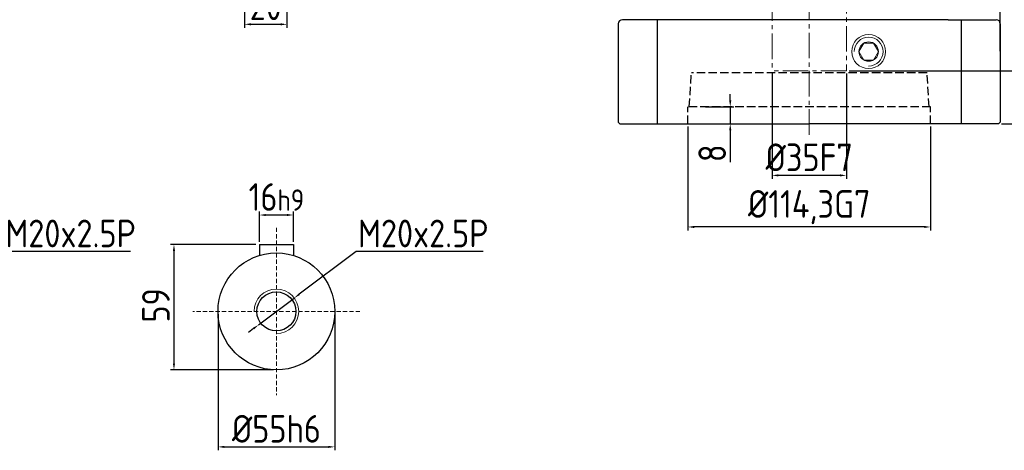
# Model space of a CAD drawing. Header units: millimetres. Extents: x 5540 to 6847, y 5090 to 6014.
# Tile 11 of 17: x 5945 to 6409, y 5425 to 5627. Entities that reach past the tile are written whole.
import ezdxf

# ---------------------------------------------------------------- set-up
doc = ezdxf.new("R2010")
doc.units = ezdxf.units.MM
doc.header["$PDSIZE"] = -5
for name, pattern in [('JIS_02_2.0', [3, 2, -1]), ('JIS_02_4.0', [5.5, 4, -1.5]), ('点画线', [18, 12, -2, 2, -2])]:
    doc.linetypes.add(name, pattern=pattern)
doc.layers.get('Defpoints').update_dxf_attribs({"lineweight": 18})
doc.layers.add('6文字层', color=3, linetype='Continuous')
for name, color, linetype, lineweight in [('7中心线层', 7, '点画线', 18), ('中心线', 1, 'JIS_02_2.0', 13), ('中心线01', 1, 'JIS_02_4.0', 0), ('标注线', 3, 'Continuous', 15), ('粗实线', 7, 'Continuous', 50), ('细实线', 7, 'Continuous', 18)]:
    doc.layers.add(name, color=color, linetype=linetype, lineweight=lineweight)
doc.styles.add('工程字', font='gbenor.shx', dxfattribs={"bigfont": 'gbcbig.shx'})
doc.dimstyles.new('ISO-25-5', dxfattribs={"dimtxt": 13, "dimasz": 3, "dimexe": 1.6, "dimexo": 1.3, "dimgap": 2, "dimtad": 1, "dimdec": 3, "dimtxsty": '工程字', "dimcen": 2.5, "dimadec": 0, "dimazin": 0, "dimtfac": 1, "dimtdec": 3, "dimtmove": 0, "dimatfit": 3, "dimfxl": 1, "dimarcsym": 0})
doc.dimstyles.new('ISO-25-6', dxfattribs={"dimtxt": 13, "dimasz": 3, "dimexe": 1.6, "dimexo": 1.3, "dimgap": 2, "dimtad": 1, "dimtih": 1, "dimtoh": 1, "dimdec": 3, "dimtxsty": '工程字', "dimcen": 2.5, "dimadec": 0, "dimazin": 0, "dimtfac": 1, "dimtdec": 3, "dimtmove": 0, "dimatfit": 3, "dimfxl": 1, "dimarcsym": 0})

# ---------------------------------------------------------------- blocks, each defined once
blk = doc.blocks.new('*D19')
at = {"layer": 'Defpoints', "color": 0}
for p in [(6058.11, 5535.49), (6058.11, 5521.62), (6074.11, 5521.62)]:
    blk.add_point(p, dxfattribs=at)
at = {"layer": '标注线', "color": 0, "lineweight": -2}
for p, q in [((6058.11, 5522.92), (6058.11, 5537.09)), ((6071.11, 5535.49), (6061.11, 5535.49)), ((6074.11, 5522.92), (6074.11, 5537.09))]:
    blk.add_line(p, q, dxfattribs=at)
at = {"layer": '标注线', "color": 0}
for points in [[(6061.11, 5535.99), (6061.11, 5534.99), (6058.11, 5535.49)], [(6071.11, 5534.99), (6071.11, 5535.99), (6074.11, 5535.49)]]:
    blk.add_solid(points, dxfattribs=at)
at = {"layer": '标注线', "color": 0, "insert": (6066.11, 5543.99), "char_height": 13, "attachment_point": 5, "style": '工程字'}
blk.add_mtext('{16{\\H0.7727x;h9}}', dxfattribs=at)
blk = doc.blocks.new('*D20')
at = {"layer": 'Defpoints', "color": 0}
for p in [(6057.72, 5521.62), (6017.86, 5462.62), (6066.11, 5462.62)]:
    blk.add_point(p, dxfattribs=at)
at = {"layer": '标注线', "color": 0, "lineweight": -2}
for p, q in [((6056.42, 5521.62), (6016.26, 5521.62)), ((6017.86, 5518.62), (6017.86, 5465.62)), ((6064.81, 5462.62), (6016.26, 5462.62))]:
    blk.add_line(p, q, dxfattribs=at)
at = {"layer": '标注线', "color": 0}
for points in [[(6018.36, 5518.62), (6017.36, 5518.62), (6017.86, 5521.62)], [(6017.36, 5465.62), (6018.36, 5465.62), (6017.86, 5462.62)]]:
    blk.add_solid(points, dxfattribs=at)
at = {"layer": '标注线', "color": 0, "insert": (6009.36, 5492.97), "char_height": 13, "attachment_point": 5, "rotation": 90, "style": '工程字'}
blk.add_mtext('59', dxfattribs=at)
blk = doc.blocks.new('*D21')
at = {"layer": 'Defpoints', "color": 0}
for p in [(6074.5, 5496.43), (6057.71, 5483.82)]:
    blk.add_point(p, dxfattribs=at)
at = {"layer": '标注线', "color": 0, "lineweight": -2}
for p, q in [((6103.63, 5518.31), (6076.9, 5498.23)), ((6163.47, 5518.31), (6103.63, 5518.31)), ((6057.71, 5483.82), (6074.5, 5496.43)), ((6055.31, 5482.02), (6052.91, 5480.22))]:
    blk.add_line(p, q, dxfattribs=at)
at = {"layer": '标注线', "color": 0}
for points in [[(6076.6, 5498.63), (6077.2, 5497.83), (6074.5, 5496.43)], [(6055.61, 5481.62), (6055.01, 5482.42), (6057.71, 5483.82)]]:
    blk.add_solid(points, dxfattribs=at)
at = {"layer": '标注线', "color": 0, "insert": (6135.3, 5526.81), "char_height": 13, "attachment_point": 5, "style": '工程字'}
blk.add_mtext('M20x2.5P', dxfattribs=at)
blk = doc.blocks.new('*D22')
at = {"layer": 'Defpoints', "color": 0}
for p in [(6038.61, 5490.12), (6093.61, 5490.12), (6093.61, 5426.39)]:
    blk.add_point(p, dxfattribs=at)
at = {"layer": '标注线', "color": 0, "lineweight": -2}
for p, q in [((6038.61, 5488.82), (6038.61, 5424.79)), ((6093.61, 5488.82), (6093.61, 5424.79)), ((6041.61, 5426.39), (6090.61, 5426.39))]:
    blk.add_line(p, q, dxfattribs=at)
at = {"layer": '标注线', "color": 0}
for points in [[(6041.61, 5426.89), (6041.61, 5425.89), (6038.61, 5426.39)], [(6090.61, 5425.89), (6090.61, 5426.89), (6093.61, 5426.39)]]:
    blk.add_solid(points, dxfattribs=at)
at = {"layer": '标注线', "color": 0, "insert": (6066.11, 5434.89), "char_height": 13, "attachment_point": 5, "style": '工程字'}
blk.add_mtext('%%c55{}{h6{\\H0.7x;}{}}', dxfattribs=at)
blk = doc.blocks.new('*D23')
at = {"layer": 'Defpoints', "color": 0}
for p in [(5908.4, 5496.43), (5891.6, 5483.82)]:
    blk.add_point(p, dxfattribs=at)
at = {"layer": '标注线', "color": 0, "lineweight": -2}
for p, q in [((5937.52, 5518.31), (5910.79, 5498.23)), ((5997.36, 5518.31), (5937.52, 5518.31)), ((5891.6, 5483.82), (5908.4, 5496.43)), ((5889.2, 5482.02), (5886.81, 5480.22))]:
    blk.add_line(p, q, dxfattribs=at)
at = {"layer": '标注线', "color": 0}
for points in [[(5910.49, 5498.63), (5911.09, 5497.83), (5908.4, 5496.43)], [(5889.51, 5481.62), (5888.9, 5482.42), (5891.6, 5483.82)]]:
    blk.add_solid(points, dxfattribs=at)
at = {"layer": '标注线', "color": 0, "insert": (5969.2, 5526.81), "char_height": 13, "attachment_point": 5, "style": '工程字'}
blk.add_mtext('M20x2.5P', dxfattribs=at)
blk = doc.blocks.new('*D99')
at = {"layer": '6文字层', "color": 0, "lineweight": -2}
for p, q in [((6051.1, 5658.29), (6051.1, 5623.62)), ((6071.1, 5652.49), (6071.1, 5623.62)), ((6054.1, 5625.22), (6068.1, 5625.22))]:
    blk.add_line(p, q, dxfattribs=at)
at = {"layer": '6文字层', "color": 0}
for points in [[(6054.1, 5625.72), (6054.1, 5624.72), (6051.1, 5625.22)], [(6068.1, 5624.72), (6068.1, 5625.72), (6071.1, 5625.22)]]:
    blk.add_solid(points, dxfattribs=at)
at = {"layer": 'Defpoints', "color": 0}
for p in [(6051.1, 5659.59), (6071.1, 5653.79), (6071.1, 5625.22)]:
    blk.add_point(p, dxfattribs=at)
at = {"layer": '6文字层', "color": 0, "insert": (6061.1, 5633.72), "char_height": 13, "attachment_point": 5, "style": '工程字'}
blk.add_mtext('20', dxfattribs=at)
blk = doc.blocks.new('*D106')
at = {"layer": '6文字层', "color": 0, "lineweight": -2}
for p, q in [((6318.4, 5738.39), (6463.76, 5738.39)), ((6462.16, 5581.39), (6462.16, 5735.39)), ((6407.6, 5578.39), (6463.76, 5578.39))]:
    blk.add_line(p, q, dxfattribs=at)
at = {"layer": '6文字层', "color": 0}
for points in [[(6462.66, 5735.39), (6461.66, 5735.39), (6462.16, 5738.39)], [(6461.66, 5581.39), (6462.66, 5581.39), (6462.16, 5578.39)]]:
    blk.add_solid(points, dxfattribs=at)
at = {"layer": 'Defpoints', "color": 0}
for p in [(6317.1, 5738.39), (6462.16, 5738.39), (6406.3, 5578.39)]:
    blk.add_point(p, dxfattribs=at)
at = {"layer": '6文字层', "color": 0, "insert": (6453.66, 5663.39), "char_height": 13, "attachment_point": 5, "rotation": 90, "style": '工程字'}
blk.add_mtext('160', dxfattribs=at)
blk = doc.blocks.new('*D107')
at = {"layer": '6文字层', "color": 0, "lineweight": -2}
for p, q in [((6310.4, 5809.39), (6481.57, 5809.39)), ((6479.97, 5581.39), (6479.97, 5806.39)), ((6407.6, 5578.39), (6481.57, 5578.39))]:
    blk.add_line(p, q, dxfattribs=at)
at = {"layer": '6文字层', "color": 0}
for points in [[(6480.47, 5806.39), (6479.47, 5806.39), (6479.97, 5809.39)], [(6479.47, 5581.39), (6480.47, 5581.39), (6479.97, 5578.39)]]:
    blk.add_solid(points, dxfattribs=at)
at = {"layer": 'Defpoints', "color": 0}
for p in [(6309.1, 5809.39), (6479.97, 5809.39), (6406.3, 5578.39)]:
    blk.add_point(p, dxfattribs=at)
at = {"layer": '6文字层', "color": 0, "insert": (6471.47, 5708.14), "char_height": 13, "attachment_point": 5, "rotation": 90, "style": '工程字'}
blk.add_mtext('231', dxfattribs=at)
blk = doc.blocks.new('*D108')
at = {"layer": '6文字层', "color": 0, "lineweight": -2}
for p, q in [((6123.65, 5828.39), (6499.37, 5828.39)), ((6497.77, 5825.39), (6497.77, 5581.39)), ((6407.6, 5578.39), (6499.37, 5578.39))]:
    blk.add_line(p, q, dxfattribs=at)
at = {"layer": '6文字层', "color": 0}
for points in [[(6498.27, 5825.39), (6497.27, 5825.39), (6497.77, 5828.39)], [(6497.27, 5581.39), (6498.27, 5581.39), (6497.77, 5578.39)]]:
    blk.add_solid(points, dxfattribs=at)
at = {"layer": 'Defpoints', "color": 0}
for p in [(6122.35, 5828.39), (6406.3, 5578.39), (6497.77, 5578.39)]:
    blk.add_point(p, dxfattribs=at)
at = {"layer": '6文字层', "color": 0, "insert": (6489.27, 5703.39), "char_height": 13, "attachment_point": 5, "rotation": 90, "style": '工程字'}
blk.add_mtext('250', dxfattribs=at)
blk = doc.blocks.new('*D115')
at = {"layer": '6文字层', "color": 0, "lineweight": -2}
for p, q in [((6299.6, 5602.09), (6299.6, 5552.54)), ((6334.6, 5602.09), (6334.6, 5552.54)), ((6331.6, 5554.14), (6302.6, 5554.14))]:
    blk.add_line(p, q, dxfattribs=at)
at = {"layer": '6文字层', "color": 0}
for points in [[(6302.6, 5554.64), (6302.6, 5553.64), (6299.6, 5554.14)], [(6331.6, 5553.64), (6331.6, 5554.64), (6334.6, 5554.14)]]:
    blk.add_solid(points, dxfattribs=at)
at = {"layer": 'Defpoints', "color": 0}
for p in [(6299.6, 5603.39), (6334.6, 5603.39), (6299.6, 5554.14)]:
    blk.add_point(p, dxfattribs=at)
at = {"layer": '6文字层', "color": 0, "insert": (6317.1, 5562.64), "char_height": 13, "attachment_point": 5, "style": '工程字'}
blk.add_mtext('%%C35F7', dxfattribs=at)
blk = doc.blocks.new('*D116')
at = {"layer": '6文字层', "color": 0, "lineweight": -2}
for p, q in [((6279.91, 5589.39), (6279.91, 5592.39)), ((6268.19, 5586.39), (6281.51, 5586.39)), ((6279.91, 5586.39), (6279.91, 5578.39)), ((6265.45, 5578.39), (6281.51, 5578.39)), ((6279.91, 5575.39), (6279.91, 5560.39))]:
    blk.add_line(p, q, dxfattribs=at)
at = {"layer": '6文字层', "color": 0}
for points in [[(6279.41, 5589.39), (6280.41, 5589.39), (6279.91, 5586.39)], [(6280.41, 5575.39), (6279.41, 5575.39), (6279.91, 5578.39)]]:
    blk.add_solid(points, dxfattribs=at)
at = {"layer": 'Defpoints', "color": 0}
for p in [(6266.89, 5586.39), (6264.15, 5578.39), (6279.91, 5578.39)]:
    blk.add_point(p, dxfattribs=at)
at = {"layer": '6文字层', "color": 0, "insert": (6271.41, 5564.55), "char_height": 13, "attachment_point": 5, "rotation": 90, "style": '工程字'}
blk.add_mtext('8', dxfattribs=at)
blk = doc.blocks.new('*D117')
at = {"layer": '6文字层', "color": 0, "lineweight": -2}
for p, q in [((6259.95, 5577.09), (6259.95, 5528.26)), ((6374.25, 5577.09), (6374.25, 5528.26)), ((6371.25, 5529.86), (6262.95, 5529.86))]:
    blk.add_line(p, q, dxfattribs=at)
at = {"layer": '6文字层', "color": 0}
for points in [[(6262.95, 5530.36), (6262.95, 5529.36), (6259.95, 5529.86)], [(6371.25, 5529.36), (6371.25, 5530.36), (6374.25, 5529.86)]]:
    blk.add_solid(points, dxfattribs=at)
at = {"layer": 'Defpoints', "color": 0}
for p in [(6259.95, 5578.39), (6374.25, 5578.39), (6259.95, 5529.86)]:
    blk.add_point(p, dxfattribs=at)
at = {"layer": '6文字层', "color": 0, "insert": (6317.1, 5539.18), "char_height": 13, "attachment_point": 5, "style": '工程字'}
blk.add_mtext('%%C114,3G7', dxfattribs=at)
blk = doc.blocks.new('*D118')
at = {"layer": '6文字层', "color": 0, "lineweight": -2}
for p, q in [((6335.9, 5603.39), (6430.82, 5603.39)), ((6429.22, 5600.39), (6429.22, 5581.39)), ((6407.6, 5578.39), (6430.82, 5578.39))]:
    blk.add_line(p, q, dxfattribs=at)
at = {"layer": '6文字层', "color": 0}
for points in [[(6429.72, 5600.39), (6428.72, 5600.39), (6429.22, 5603.39)], [(6428.72, 5581.39), (6429.72, 5581.39), (6429.22, 5578.39)]]:
    blk.add_solid(points, dxfattribs=at)
at = {"layer": 'Defpoints', "color": 0}
for p in [(6334.6, 5603.39), (6406.3, 5578.39), (6429.22, 5578.39)]:
    blk.add_point(p, dxfattribs=at)
at = {"layer": '6文字层', "color": 0, "insert": (6420.72, 5590.89), "char_height": 13, "attachment_point": 5, "rotation": 90, "style": '工程字'}
blk.add_mtext('25', dxfattribs=at)
blk = doc.blocks.new('*D119')
at = {"layer": '6文字层', "color": 0, "lineweight": -2}
for p, q in [((6335.9, 5660.39), (6446.18, 5660.39)), ((6444.58, 5657.39), (6444.58, 5581.39)), ((6407.6, 5578.39), (6446.18, 5578.39))]:
    blk.add_line(p, q, dxfattribs=at)
at = {"layer": '6文字层', "color": 0}
for points in [[(6445.08, 5657.39), (6444.08, 5657.39), (6444.58, 5660.39)], [(6444.08, 5581.39), (6445.08, 5581.39), (6444.58, 5578.39)]]:
    blk.add_solid(points, dxfattribs=at)
at = {"layer": 'Defpoints', "color": 0}
for p in [(6334.6, 5660.39), (6406.3, 5578.39), (6444.58, 5578.39)]:
    blk.add_point(p, dxfattribs=at)
at = {"layer": '6文字层', "color": 0, "insert": (6436.08, 5619.14), "char_height": 13, "attachment_point": 5, "rotation": 90, "style": '工程字'}
blk.add_mtext('82', dxfattribs=at)
blk = doc.blocks.new('*D120')
at = {"layer": '6文字层', "color": 0, "lineweight": -2}
for p, q in [((5966.1, 5739.69), (5966.1, 5915.26)), ((6404.1, 5913.66), (5969.1, 5913.66)), ((6407.1, 5612.53), (6407.1, 5915.26))]:
    blk.add_line(p, q, dxfattribs=at)
at = {"layer": '6文字层', "color": 0}
for points in [[(5969.1, 5914.16), (5969.1, 5913.16), (5966.1, 5913.66)], [(6404.1, 5913.16), (6404.1, 5914.16), (6407.1, 5913.66)]]:
    blk.add_solid(points, dxfattribs=at)
at = {"layer": 'Defpoints', "color": 0}
for p in [(5966.1, 5913.66), (5966.1, 5738.39), (6407.1, 5611.23)]:
    blk.add_point(p, dxfattribs=at)
at = {"layer": '6文字层', "color": 0, "insert": (6186.6, 5922.16), "char_height": 13, "attachment_point": 5, "style": '工程字'}
blk.add_mtext('441', dxfattribs=at)

msp = doc.modelspace()

# ---------------------------------------------------------------- linework, layer by layer
at = {"layer": '7中心线层', "color": 0}
msp.add_line((6317.0996, 5573.2742), (6317.0996, 5738.386), dxfattribs=at)
at = {"layer": '7中心线层'}
for p, q in [((6334.5994, 5660.3864), (6334.5994, 5603.3861)), ((6299.5994, 5638.8861), (6299.5994, 5603.3861)), ((6334.5994, 5603.3861), (6299.5994, 5603.3861)), ((6334.5994, 5603.3861), (6299.5994, 5603.3861))]:
    msp.add_line(p, q, dxfattribs=at)
at = {"layer": '中心线', "color": 0, "lineweight": 13}
for p, q in [((6066.1063, 5529.499), (6066.1063, 5450.749)), ((6105.4813, 5490.124), (6026.7313, 5490.124))]:
    msp.add_line(p, q, dxfattribs=at)
at = {"layer": '中心线01', "color": 0, "lineweight": 25}
for p, q in [((6260.5994, 5586.3861), (6261.5994, 5602.3861)), ((6372.5994, 5602.3861), (6261.5994, 5602.3861)), ((6373.5994, 5586.3861), (6372.5994, 5602.3861)), ((6374.2494, 5586.3861), (6259.9494, 5586.3861)), ((6259.9494, 5578.3861), (6259.9494, 5586.3861)), ((6374.2494, 5578.3861), (6374.2494, 5586.3861))]:
    msp.add_line(p, q, dxfattribs=at)
at = {"layer": '粗实线', "lineweight": 30}
for p, q in [((6382.5994, 5627.3861), (6229.0994, 5627.3861)), ((6245.5103, 5627.3861), (6245.5103, 5578.3861)), ((6382.5994, 5627.3861), (6405.0994, 5627.3861)), ((6388.6885, 5627.3861), (6388.6885, 5578.3861)), ((6227.0994, 5625.3861), (6227.0994, 5579.1861)), ((6407.0994, 5625.3861), (6407.0994, 5579.1861)), ((6227.0994, 5579.1861), (6227.8994, 5578.3861)), ((6227.8994, 5578.3861), (6261.0994, 5578.3861)), ((6261.0994, 5578.3861), (6317.0994, 5578.3861)), ((6373.0994, 5578.3861), (6317.0994, 5578.3861)), ((6406.2994, 5578.3861), (6373.0994, 5578.3861)), ((6407.0994, 5579.1861), (6406.2994, 5578.3861)), ((6058.1063, 5521.624), (6074.1063, 5521.624)), ((6058.1063, 5521.624), (6058.1063, 5516.4347)), ((6074.1063, 5521.624), (6074.1063, 5516.4347))]:
    msp.add_line(p, q, dxfattribs=at)
for radius in [27.5, 9.1875]:
    msp.add_circle((6066.1063, 5490.124), radius, dxfattribs=at)
for centre, start, end in [((6229.0994, 5625.3861), 90, 180), ((6405.0994, 5625.3861), 0, 90)]:
    msp.add_arc(centre, 2, start, end, dxfattribs=at)
at = {"layer": '细实线'}
for points in [[(6340.5244, 5612.3861), (6342.8338, 5616.3861), (6345.0994, 5616.3861)], [(6340.5244, 5612.3861), (6342.8338, 5608.3861), (6345.0994, 5608.3861)], [(6349.6744, 5612.3861), (6347.365, 5616.3861), (6345.0994, 5616.3861)], [(6349.6744, 5612.3861), (6347.365, 5608.3861), (6345.0994, 5608.3861)]]:
    msp.add_lwpolyline(points, dxfattribs=at)
for radius in [8, 4.575]:
    msp.add_circle((6345.0994, 5612.3861), radius, dxfattribs=at)
msp.add_arc((6345.0994, 5612.3861), 6.8, 270, 180, dxfattribs=at)
at = {"layer": '细实线', "color": 0}
msp.add_arc((6066.1063, 5490.124), 10.5, 270, 180, dxfattribs=at)

# ---------------------------------------------------------------- dimensions: what is measured, and where the dimension line sits
at = {"layer": '6文字层'}
for base, p1, p2, picture, middle in [((5966.0996, 5913.6635), (6407.0994, 5611.2278), (5966.0996, 5738.3861), '*D120', (6186.5995, 5922.1635)), ((6071.0996, 5625.2223), (6051.0996, 5659.5861), (6071.0996, 5653.7861), '*D99', (6061.0996, 5633.7223))]:
    dim = msp.add_linear_dim(base=base, p1=p1, p2=p2, dimstyle='ISO-25-5', dxfattribs=at)
    dim.commit()
    dim.dimension.update_dxf_attribs({"geometry": picture, "text_midpoint": middle})
dim = msp.add_linear_dim(base=(6497.7716, 5578.3861), p1=(6122.3496, 5828.3861), p2=(6406.2994, 5578.3861), angle=90, dimstyle='ISO-25-5', override={"dimtxsty": '工程字'}, dxfattribs=at)
dim.commit()
dim.dimension.update_dxf_attribs({"geometry": '*D108', "text_midpoint": (6489.2716, 5703.3861)})
for base, p1, p2, angle, picture, middle in [((6479.9659, 5809.3861), (6406.2994, 5578.3861), (6309.1002, 5809.3861), 90, '*D107', (6479.9659, 5708.1367)), ((6462.1602, 5738.386), (6406.2994, 5578.3861), (6317.0996, 5738.386), 90, '*D106', (6462.1602, 5663.3862)), ((6444.5827, 5578.3861), (6334.5998, 5660.3864), (6406.2999, 5578.3861), 270, '*D119', (6444.5827, 5619.1361)), ((6429.2159, 5578.3861), (6334.5998, 5603.3861), (6406.2999, 5578.3861), 270, '*D118', (6429.2159, 5590.8861)), ((6279.9056, 5578.3861), (6266.8912, 5586.3861), (6264.1453, 5578.3861), 270, '*D116', (6279.9056, 5564.5528))]:
    dim = msp.add_linear_dim(base=base, p1=p1, p2=p2, angle=angle, dimstyle='ISO-25-5', override={"dimtxsty": '工程字'}, dxfattribs=at)
    dim.commit()
    dim.dimension.update_dxf_attribs({"geometry": picture, "text_midpoint": middle, "dimtype": 160})
for base, p1, p2, text, picture, middle in [((6299.5994, 5554.1438), (6334.5994, 5603.3861), (6299.5994, 5603.3861), '%%C<>F7', '*D115', (6317.0994, 5554.1438)), ((6259.9494, 5529.8638), (6374.2494, 5578.3861), (6259.9494, 5578.3861), '%%C<>G7', '*D117', (6317.0994, 5529.8638))]:
    dim = msp.add_linear_dim(base=base, p1=p1, p2=p2, text=text, dimstyle='ISO-25-5', override={"dimtxsty": '工程字'}, dxfattribs=at)
    dim.commit()
    dim.dimension.update_dxf_attribs({"geometry": picture, "text_midpoint": middle, "dimtype": 160})
at = {"layer": '标注线'}
dim = msp.add_linear_dim(base=(6058.1063, 5535.494), p1=(6074.1063, 5521.624), p2=(6058.1063, 5521.624), text='{<>{\\H0.7727x;h9}}', dimstyle='ISO-25-5', override={"dimtxsty": '工程字'}, dxfattribs=at)
dim.commit()
dim.dimension.update_dxf_attribs({"geometry": '*D19', "text_midpoint": (6066.1063, 5535.494), "dimtype": 160})
for p1, p2, picture, middle in [((5891.6036, 5483.8185), (5908.3952, 5496.4296), '*D23', (5969.1981, 5518.3056)), ((6057.7104, 5483.8185), (6074.5021, 5496.4296), '*D21', (6135.3049, 5518.3056))]:
    dim = msp.add_diameter_dim_2p(p1=p1, p2=p2, text='M20x2.5P', dimstyle='ISO-25-6', override={"dimtxsty": '工程字'}, dxfattribs=at)
    dim.commit()
    dim.dimension.update_dxf_attribs({"geometry": picture, "text_midpoint": middle, "dimtype": 163})
dim = msp.add_linear_dim(base=(6017.8589, 5462.624), p1=(6057.7196, 5521.624), p2=(6066.1063, 5462.624), angle=90, dimstyle='ISO-25-5', override={"dimtxsty": '工程字'}, dxfattribs=at)
dim.commit()
dim.dimension.update_dxf_attribs({"geometry": '*D20', "text_midpoint": (6017.8589, 5492.9657), "dimtype": 160})
dim = msp.add_linear_dim(base=(6093.6063, 5426.388), p1=(6038.6063, 5490.124), p2=(6093.6063, 5490.124), text='%%c<>{}{h6{\\H0.7x;}{}}', dimstyle='ISO-25-5', dxfattribs=at)
dim.commit()
dim.dimension.update_dxf_attribs({"geometry": '*D22', "text_midpoint": (6066.1063, 5434.888)})

doc.saveas('drawing.dxf')
